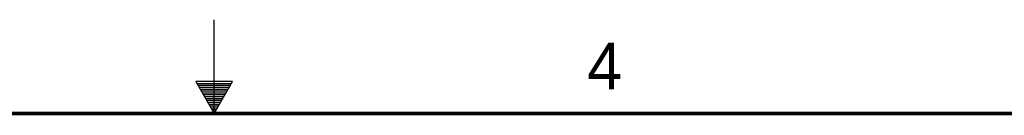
# Model space of a CAD drawing. Header units: inches. Extents: x 0 to 34, y 0 to 22.
# Tile 32 of 41: x 16 to 21.2, y 21.5 to 22. Entities that reach past the tile are written whole.
import ezdxf

# ---------------------------------------------------------------- set-up
doc = ezdxf.new("R2010")
doc.units = ezdxf.units.IN
doc.header["$LTSCALE"] = 1.87
doc.header["$MEASUREMENT"] = 0
doc.layers.get('0').update_dxf_attribs({"linetype": 'CONTINUOUS'})
doc.styles.get("Standard").update_dxf_attribs({"font": 'txt', "width": 0.8})

msp = doc.modelspace()

# ---------------------------------------------------------------- linework, layer by layer
at = {"color": 2, "linetype": 'CONTINUOUS'}
for p, q in [((17, 21.5), (17, 22)), ((16.902, 21.6697), (17, 21.5)), ((17.098, 21.6697), (16.902, 21.6697)), ((17, 21.5), (17.098, 21.6697)), ((16.9076, 21.66), (17.0924, 21.66)), ((16.9134, 21.65), (17.0866, 21.65)), ((16.9192, 21.64), (17.0808, 21.64)), ((16.925, 21.63), (17.0751, 21.63)), ((16.9307, 21.62), (17.0693, 21.62)), ((16.9365, 21.61), (17.0635, 21.61)), ((16.9423, 21.6), (17.0578, 21.6)), ((16.9481, 21.59), (17.052, 21.59)), ((16.9538, 21.58), (17.0462, 21.58)), ((16.9596, 21.57), (17.0404, 21.57)), ((16.9654, 21.56), (17.0347, 21.56)), ((16.9712, 21.55), (17.0289, 21.55)), ((16.9769, 21.54), (17.0231, 21.54)), ((16.9827, 21.53), (17.0173, 21.53)), ((16.9885, 21.52), (17.0116, 21.52)), ((16.9942, 21.51), (17.0058, 21.51))]:
    msp.add_line(p, q, dxfattribs=at)
at = {"color": 7, "linetype": 'CONTINUOUS', "const_width": 0.02}
msp.add_lwpolyline([(33.5, 21.5), (0.5, 21.5)], dxfattribs=at)

# ---------------------------------------------------------------- texts
at = {"color": 2, "linetype": 'CONTINUOUS'}
msp.add_text('4', height=0.25, dxfattribs=at).set_placement((18.9977, 21.6277))

doc.saveas('drawing.dxf')
